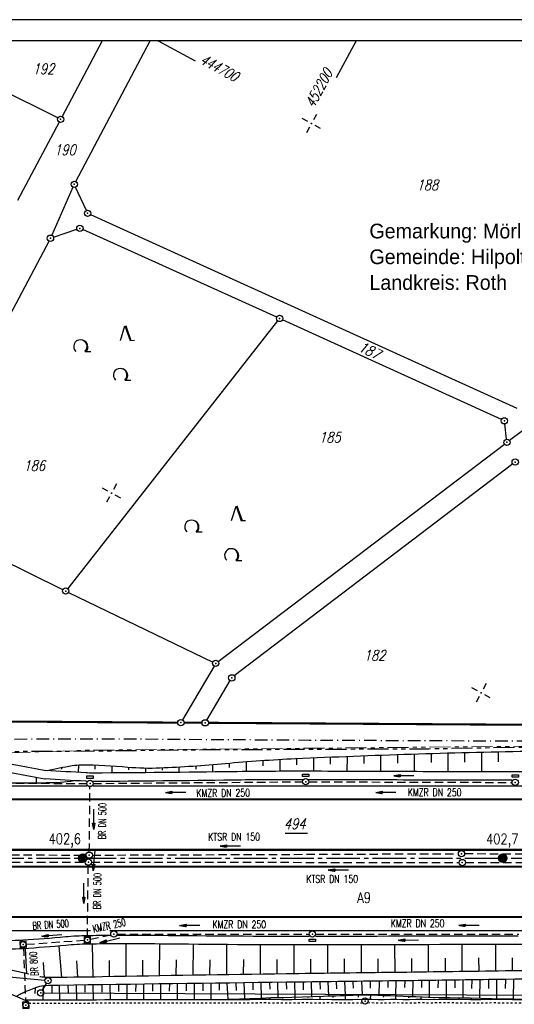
# Model space of a CAD drawing. Extents: x 0 to 1135, y 0 to 420.
# Tile 41 of 81: x 707 to 825, y 186 to 420. Entities that reach past the tile are written whole.
import ezdxf
from ezdxf.enums import TextEntityAlignment as Align

# ---------------------------------------------------------------- set-up
doc = ezdxf.new("R2010")
doc.units = 0
doc.header["$LTSCALE"] = 2
doc.header["$MEASUREMENT"] = 0
for name, pattern in [('ACAD_ISO03W100', [0.5, 0.25, -0.25]), ('ACHSE', [5.5, 4, -0.5, 0.5, -0.5]), ('AUSGEZOGEN', [0]), ('BAB-FM2', [2.6, 1.5, -0.5, 0.1, -0.5]), ('GESTRICH-X2', [1.5, 1, -0.5]), ('PHANTOMX2', [5, 2.5, -0.5, 0.5, -0.5, 0.5, -0.5])]:
    doc.linetypes.add(name, pattern=pattern)
doc.layers.get('0').update_dxf_attribs({"color": 8, "linetype": 'AUSGEZOGEN'})
for name, color, linetype in [('ACHSETOP', 250, 'ACHSE'), ('BAB_FM', 8, 'BAB-FM2'), ('BOESCHG', 8, 'AUSGEZOGEN'), ('Boeschungen', 15, 'CONTINUOUS'), ('DURCHL', 200, 'GESTRICH-X2'), ('FBRTOP', 8, 'AUSGEZOGEN'), ('FLSTNR', 8, 'AUSGEZOGEN'), ('FLSTNR-BAB', 7, 'AUSGEZOGEN'), ('GRENZL', 8, 'AUSGEZOGEN'), ('GRENZL-BAB', 7, 'AUSGEZOGEN'), ('GRENZP', 8, 'AUSGEZOGEN'), ('GRENZP-BAB', 7, 'AUSGEZOGEN'), ('HEKT_B', 250, 'CONTINUOUS'), ('KANAL', 200, 'GESTRICH-X2'), ('Lichtwellenleiter COLT', 8, 'PHANTOMX2'), ('Lichtwellenleiter GLH', 8, 'PHANTOMX2'), ('MULDE', 8, 'AUSGEZOGEN'), ('NETZ', 250, 'AUSGEZOGEN'), ('PFEIL', 200, 'CONTINUOUS'), ('PFEILTOP', 8, 'AUSGEZOGEN'), ('RAHMEN', 250, 'AUSGEZOGEN'), ('SCHRIFT', 8, 'AUSGEZOGEN'), ('SCHSYMBOL', 200, 'AUSGEZOGEN'), ('TE', 15, 'CONTINUOUS'), ('TEXTO', 200, 'CONTINUOUS'), ('WALD', 8, 'AUSGEZOGEN')]:
    doc.layers.add(name, color=color, linetype=linetype)
doc.styles.add('ROMANS', font='romans.shx', dxfattribs={"width": 0.8})
doc.styles.add('UNIR-H', font='unir_h.shx', dxfattribs={"width": 0.8})

# ---------------------------------------------------------------- blocks, each defined once
blk = doc.blocks.new('IKR')
at = {"color": 0}
for p, q in [((0, 1), (0, 2.5)), ((-2.5, 0), (-1, 0)), ((1, 0), (2.5, 0)), ((0, -2.5), (0, -1))]:
    blk.add_line(p, q, dxfattribs=at)
blk.add_circle((0, 0), 0.05, dxfattribs=at)
blk.add_point((0, 0), dxfattribs=at)
blk = doc.blocks.new('LW')
at = {"color": 0}
blk.add_line((1.18, 0), (2.58, 0), dxfattribs=at)
for centre, radius, start, end in [((0.07, 1.19), 1.6, 312.7202, 226.7249), ((0.17, 1.08), 1.68, 321.1992, 68.9844), ((0.08, 1.13), 1.67, 319.2916, 65.2101)]:
    blk.add_arc(centre, radius, start, end, dxfattribs=at)
blk = doc.blocks.new('NW')
at = {"color": 0}
for p, q in [((-1.09, 0), (-0.02, 3.47)), ((-0.02, 3.47), (1.19, -0.02)), ((0.08, 3.5), (1.29, 0)), ((0.19, 3.49), (1.41, -0.01)), ((1.18, -0.01), (2.23, 0.02))]:
    blk.add_line(p, q, dxfattribs=at)
blk = doc.blocks.new('*X17')
at = {"color": 0}
for p, q in [((212.23, 257.39), (213.24, 258.4)), ((212.24, 257.33), (213.31, 258.4)), ((212.24, 257.47), (213.17, 258.4)), ((212.24, 257.26), (213.37, 258.39)), ((212.24, 257.55), (213.09, 258.39)), ((212.25, 257.2), (213.43, 258.38)), ((212.26, 257.63), (213, 258.37)), ((212.27, 257.14), (213.49, 258.37)), ((212.28, 257.09), (213.55, 258.35)), ((212.29, 257.73), (212.9, 258.35)), ((212.3, 257.04), (213.6, 258.33)), ((212.32, 256.99), (213.65, 258.31)), ((212.34, 257.86), (212.78, 258.29)), ((212.35, 256.94), (213.69, 258.29)), ((212.37, 256.9), (213.74, 258.26)), ((212.4, 256.85), (213.78, 258.24)), ((212.43, 256.81), (213.83, 258.21)), ((212.46, 256.77), (213.86, 258.18)), ((212.49, 256.73), (213.9, 258.14)), ((212.53, 256.7), (213.94, 258.11)), ((212.56, 256.66), (213.97, 258.07)), ((212.6, 256.63), (214.01, 258.03)), ((212.64, 256.6), (214.04, 257.99)), ((212.68, 256.57), (214.07, 257.95)), ((212.73, 256.54), (214.09, 257.91)), ((212.77, 256.52), (214.12, 257.86)), ((212.82, 256.49), (214.14, 257.82)), ((212.87, 256.47), (214.16, 257.77)), ((212.92, 256.45), (214.18, 257.72)), ((212.97, 256.44), (214.2, 257.66)), ((213.03, 256.42), (214.21, 257.6)), ((213.09, 256.41), (214.22, 257.54)), ((213.16, 256.41), (214.23, 257.48)), ((213.22, 256.4), (214.23, 257.41)), ((213.3, 256.41), (214.23, 257.34)), ((213.38, 256.41), (214.22, 257.26)), ((213.46, 256.43), (214.2, 257.17)), ((213.56, 256.46), (214.18, 257.07)), ((213.69, 256.51), (214.12, 256.95))]:
    blk.add_line(p, q, dxfattribs=at)
blk = doc.blocks.new('SRMAST2')
at = {"color": 0}
blk.add_circle((0, 0), 0.999, dxfattribs=at)
blk.add_point((0, 0), dxfattribs=at)
blk.add_blockref('*X17', (-213.23, -257.4))
blk = doc.blocks.new('GST')
at = {"color": 0}
blk.add_circle((0, 0), 0.75, dxfattribs=at)
blk.add_point((0, 0), dxfattribs=at)
blk = doc.blocks.new('13')
blk.add_lwpolyline([(0.76, 1.22), (-0.75, 1.22), (-0.75, 1.8), (0.76, 1.8)], close=True)
at = {"rotation": 180}
blk.add_blockref('GST', (0, 0), dxfattribs=at)
blk = doc.blocks.new('17')
blk.add_lwpolyline([(-0.76, -1.22), (0.75, -1.22), (0.75, -1.8), (-0.76, -1.8)], close=True)
blk.add_blockref('GST', (0, 0))
blk = doc.blocks.new('10')
blk.add_blockref('GST', (0, 0))
blk = doc.blocks.new('20')
blk.add_lwpolyline([(-0.75, -0.75), (0.75, -0.75), (0.75, 0.75), (-0.75, 0.75)], close=True)
blk.add_circle((0, 0), 0.676)
blk.add_point((0, 0))
blk = doc.blocks.new('PFEIL2')
at = {"color": 0}
for p, q in [((0.88, 0), (-2.4, -0.01)), ((0.88, -0.27), (0.88, 0.28)), ((0.88, 0.28), (2.43, 0.01)), ((0.91, 0.27), (0.88, 0.26)), ((0.97, 0.26), (0.88, 0.25)), ((1.02, 0.25), (0.88, 0.23)), ((1.07, 0.24), (0.88, 0.21)), ((1.13, 0.23), (0.88, 0.19)), ((1.18, 0.22), (0.88, 0.17)), ((1.24, 0.21), (0.88, 0.15)), ((1.29, 0.21), (0.88, 0.14)), ((1.34, 0.2), (0.88, 0.12)), ((1.4, 0.19), (0.88, 0.1)), ((1.45, 0.18), (0.88, 0.08)), ((1.51, 0.17), (0.88, 0.06)), ((1.56, 0.16), (0.88, 0.04)), ((1.61, 0.15), (0.88, 0.02)), ((1.67, 0.14), (0.88, 0.01)), ((1.72, 0.13), (0.88, -0.01)), ((1.78, 0.12), (0.88, -0.03)), ((1.83, 0.11), (0.88, -0.05)), ((1.88, 0.1), (0.88, -0.07)), ((1.94, 0.09), (0.88, -0.09)), ((2.05, 0.08), (0.88, -0.12)), ((1.99, 0.08), (0.88, -0.11)), ((2.1, 0.07), (0.88, -0.14)), ((2.15, 0.06), (0.88, -0.16)), ((2.21, 0.05), (0.88, -0.18)), ((2.26, 0.04), (0.88, -0.2)), ((2.32, 0.03), (0.88, -0.22)), ((2.37, 0.02), (0.88, -0.23)), ((2.42, 0.01), (0.88, -0.25)), ((2.43, 0.01), (0.88, -0.27))]:
    blk.add_line(p, q, dxfattribs=at)

msp = doc.modelspace()

# ---------------------------------------------------------------- linework, layer by layer
at = {"layer": 'ACHSETOP'}
msp.add_lwpolyline([(25, 220.37), (447.45, 220.37), (747.45, 220.37), (922.45, 220.37), (950, 220.37)], dxfattribs=at)
at = {"layer": 'BAB_FM', "flags": 128}
msp.add_lwpolyline([(426.4, 254.63), (461.4, 256.5), (499.28, 256.05), (504.78, 256.45), (526.4, 250.18), (576.4, 249.26), (626.4, 248.75), (676.4, 248.63), (726.4, 248.82), (776.4, 248.5), (826.4, 248.29), (876.4, 248.27), (909.4, 248.16), (909.4, 241.36), (906.4, 241.36)], dxfattribs=at)
at = {"layer": 'BOESCHG'}
for p, q in [((769.35, 243.9), (769.36, 241.05)), ((773.36, 244.1), (773.36, 242.58)), ((777.37, 244.28), (777.36, 241.06)), ((781.37, 244.46), (781.37, 242.75)), ((785.38, 244.62), (785.36, 241.03)), ((789.38, 244.78), (789.37, 242.9)), ((793.38, 244.92), (793.36, 241.01)), ((797.38, 245.06), (797.37, 243.03)), ((801.38, 245.19), (801.36, 240.98)), ((805.38, 245.32), (805.37, 243.14)), ((809.38, 245.43), (809.36, 240.95)), ((813.38, 245.53), (813.37, 243.24)), ((817.38, 245.63), (817.36, 240.92)), ((821.38, 245.72), (821.37, 243.32)), ((717.44, 241.97), (717.41, 241.54)), ((721.48, 242.57), (721.37, 240.78)), ((725.36, 242.55), (725.36, 241.59)), ((729.36, 242.37), (729.37, 240.66)), ((733.36, 242.06), (733.36, 241.37)), ((737.36, 241.84), (737.37, 240.72)), ((741.36, 241.9), (741.36, 241.33)), ((745.35, 242.1), (745.37, 240.79)), ((749.35, 242.36), (749.36, 241.6)), ((753.34, 242.66), (753.37, 240.89)), ((757.34, 243.01), (757.35, 241.98)), ((761.34, 243.35), (761.37, 240.99)), ((765.35, 243.65), (765.35, 242.34)), ((711.43, 238.35), (711.43, 239.67)), ((716.73, 199.45), (717.4, 192)), ((724.71, 199.92), (724.82, 192.07)), ((732.71, 199.98), (732.72, 192.22)), ((740.71, 199.94), (740.62, 192.36)), ((748.71, 199.86), (748.64, 192.5)), ((756.71, 199.8), (756.66, 192.63)), ((764.71, 199.76), (764.68, 192.74)), ((772.71, 199.74), (772.7, 192.85)), ((780.71, 199.75), (780.72, 192.95)), ((788.71, 199.76), (788.72, 193.06)), ((796.71, 199.77), (796.72, 193.16)), ((804.71, 199.78), (804.72, 193.26)), ((812.71, 199.79), (812.72, 193.37)), ((820.71, 199.8), (820.72, 193.49)), ((708.75, 198.86), (709.1, 192.83)), ((713, 195.56), (713.27, 192)), ((720.95, 195.91), (721.19, 192.02)), ((728.74, 196.05), (728.77, 192.14)), ((736.69, 196.13), (736.67, 192.29)), ((744.67, 196.17), (744.63, 192.43)), ((752.68, 196.2), (752.65, 192.57)), ((760.69, 196.23), (760.67, 192.69)), ((768.7, 196.27), (768.69, 192.8)), ((776.71, 196.32), (776.71, 192.9)), ((784.71, 196.38), (784.72, 193)), ((792.71, 196.43), (792.72, 193.11)), ((800.71, 196.49), (800.72, 193.21)), ((808.71, 196.55), (808.72, 193.32)), ((816.71, 196.61), (816.72, 193.43)), ((824.71, 196.68), (824.72, 193.54))]:
    msp.add_line(p, q, dxfattribs=at)
for points in [[(714, 241.26, -0.015302), (719.9, 242.41, -0.040335), (722.17, 242.59, -0.023657), (733.21, 242.07, 0.034239), (740.86, 241.88, 0.012406), (756.39, 242.93, -0.011506), (773.14, 244.09, -0.003601), (800.64, 245.17, -0.003579), (828.32, 245.86, -0.006573), (833.82, 245.88, -0.001015), (869.44, 245.5, -0.021543), (880.97, 244.86, -0.01043), (904.64, 242.01)], [(503.44, 239.02, -0.000023), (544.84, 238.67, -0.003735), (545.51, 238.66, -0.015324), (549.17, 238.46, 0.021192), (551.82, 238.35), (595.67, 238.35), (713.84, 238.35)], [(709.59, 192.73, -0.003851), (701.13, 194.65, -0.017422), (697.81, 195.55, -0.009717), (691.95, 197.5)], [(934.24, 192.89, -0.000638), (890.12, 192.39, 0.000925), (858.36, 192.02, 0.00022), (820.58, 191.49, -0.000369), (798.06, 191.17, -0.000079), (795.37, 191.14, 0.000009), (770.95, 190.83, 0.000425), (716.93, 190.09, 0.007022), (713.67, 190, 0.064802), (711.66, 189.65, 0.037341), (708.37, 188.35, 0.004668), (707.25, 187.8, -0.001022), (706.59, 187.46, -0.008199)], [(869.69, 194.16, 0.000191), (858.28, 194.01, 0.000266), (823.02, 193.52, -0.000375), (798.05, 193.17, -0.000079), (795.08, 193.14, 0.00001), (770.88, 192.83, 0.001809), (727.14, 192.11, -0.00582), (713.54, 192, -0.051873), (712.4, 192.12, -0.00007), (712.25, 192.15, -0.017422)]]:
    msp.add_lwpolyline(points, format="xyb", dxfattribs=at)
msp.add_arc((713.85, 282.67), 44.31, 269.9844, 278.5062, dxfattribs=at)
at = {"layer": 'Boeschungen', "linetype": 'Continuous'}
for points in [[(713.03, 186.7), (713.11, 189.95)], [(715.11, 190.05), (715.07, 188.38)], [(717.03, 186.7), (716.93, 190.09)], [(718.94, 190.12), (718.95, 188.42)], [(721.03, 186.7), (720.95, 190.15)], [(722.99, 190.18), (722.96, 188.5)], [(725.03, 186.7), (724.97, 190.21)], [(726.98, 190.24), (726.98, 188.51)], [(729.03, 186.7), (728.98, 190.26)], [(730.99, 190.29), (730.98, 188.63)], [(733.03, 186.71), (733, 190.32)], [(735.07, 190.35), (735.03, 188.61)], [(737.03, 186.71), (737, 190.38)], [(739.07, 190.41), (739.03, 188.7)], [(741.03, 186.71), (741.02, 190.43)], [(743.08, 190.46), (743.03, 188.68)], [(745.04, 186.76), (745.02, 190.49)], [(747.08, 190.51), (747.04, 188.77)], [(749.04, 186.76), (749.03, 190.54)], [(751.08, 190.57), (751.04, 188.83)], [(753.04, 186.77), (753.04, 190.59)], [(754.92, 190.62), (754.94, 188.95)], [(757.04, 186.82), (756.86, 190.65)], [(758.91, 190.67), (758.95, 188.86)], [(761.05, 186.97), (760.87, 190.7)], [(762.91, 190.72), (762.95, 188.99)], [(765, 187.07), (764.92, 190.75)], [(766.92, 190.78), (766.96, 189.15)], [(769.01, 187.22), (768.92, 190.8)], [(770.92, 190.83), (770.96, 189.2)], [(773.01, 187.33), (772.93, 190.85)], [(774.94, 190.88), (774.97, 189.03)], [(777.01, 187.48), (776.93, 190.9)], [(778.94, 190.93), (778.98, 189.17)], [(781.02, 187.58), (780.86, 190.96)], [(782.94, 189.28), (782.86, 190.98)], [(785.02, 187.73), (784.87, 191.01)], [(786.88, 189.41), (786.8, 191.03)], [(789.03, 187.83), (788.88, 191.06)], [(790.99, 189.44), (790.98, 191.08)], [(793.02, 187.74), (793.11, 191.11)], [(795.11, 191.14), (795.07, 189.56)], [(797.02, 187.59), (797.11, 191.16)], [(799.11, 191.19), (799.07, 189.55)], [(801.02, 187.44), (801.11, 191.22)], [(803.11, 191.24), (803.07, 189.56)], [(805.02, 187.29), (805.05, 191.27)], [(807.07, 191.3), (807.02, 189.54)], [(809.02, 187.19), (809.05, 191.32)], [(811.07, 191.35), (811.02, 189.48)], [(813.02, 187.15), (813.05, 191.38)], [(815.07, 191.41), (815.02, 189.33)], [(817.02, 187.05), (817.06, 191.43)], [(819.07, 191.46), (819.02, 189.34)], [(821.01, 186.95), (821.06, 191.49)], [(823.08, 191.52), (823.02, 189.33)], [(825.01, 186.85), (825.07, 191.55)], [(709.72, 186.68), (711.72, 186.68), (713.73, 186.68), (715.73, 186.68), (717.73, 186.68), (719.73, 186.68), (721.73, 186.68), (723.73, 186.68), (725.73, 186.68), (727.73, 186.74), (729.73, 186.74), (732.23, 186.73), (734.73, 186.71), (737.23, 186.75), (739.73, 186.74), (742.23, 186.73), (744.74, 186.72), (747.24, 186.76), (749.74, 186.75), (752.24, 186.74), (754.74, 186.72), (757.24, 186.81), (759.74, 186.9), (762.25, 186.99), (764.75, 187.08), (767.25, 187.17), (769.75, 187.21), (772.26, 187.29), (774.76, 187.38), (777.26, 187.47), (779.77, 187.56), (780.77, 187.59), (781.77, 187.61), (782.72, 187.64), (783.72, 187.66), (784.72, 187.69), (785.72, 187.77), (786.72, 187.79), (787.73, 187.82), (788.73, 187.84), (789.73, 187.87), (791.23, 187.83), (792.73, 187.79), (794.22, 187.71), (795.72, 187.67), (797.22, 187.58), (798.72, 187.55), (800.27, 187.46), (801.77, 187.42), (803.27, 187.39), (804.77, 187.3), (807.27, 187.24), (809.77, 187.18), (812.27, 187.16), (814.77, 187.1), (817.27, 187.04), (819.76, 186.98), (822.26, 186.92), (824.76, 186.86), (827.26, 186.8)], [(709.72, 186.68), (711.72, 186.68), (713.73, 186.68), (715.73, 186.68), (717.73, 186.68), (719.73, 186.68), (721.73, 186.68), (723.73, 186.68), (725.73, 186.68), (727.73, 186.74), (729.73, 186.74), (732.23, 186.73), (734.73, 186.71), (737.23, 186.75), (739.73, 186.74), (742.23, 186.73), (744.74, 186.72), (747.24, 186.76), (749.74, 186.75), (752.24, 186.74), (754.74, 186.72), (757.24, 186.81), (759.74, 186.9), (762.25, 186.99), (764.75, 187.08), (767.25, 187.17), (769.75, 187.21), (772.26, 187.29), (774.76, 187.38), (777.26, 187.47), (779.77, 187.56), (780.77, 187.59), (781.77, 187.61), (782.72, 187.64), (783.72, 187.66), (784.72, 187.69), (785.72, 187.77), (786.72, 187.79), (787.73, 187.82), (788.73, 187.84), (789.73, 187.87), (791.23, 187.83), (792.73, 187.79), (794.22, 187.71), (795.72, 187.67), (797.22, 187.58), (798.72, 187.55), (800.27, 187.46), (801.77, 187.42), (803.27, 187.39), (804.77, 187.3), (807.27, 187.24), (809.77, 187.18), (812.27, 187.16), (814.77, 187.1), (817.27, 187.04), (819.76, 186.98), (822.26, 186.92), (824.76, 186.86), (827.26, 186.8)], [(711.09, 189.47), (711.06, 188.14)], [(782.02, 187.61), (782.01, 187.21)], [(785, 186.78), (785.02, 187.73)], [(788.03, 187.81), (788.01, 187.31)], [(791, 186.79), (791.03, 187.84)], [(794.02, 187.71), (794.01, 187.26)], [(797, 186.79), (797.02, 187.59)], [(708.44, 186.68), (711.72, 186.68), (713.73, 186.68), (715.73, 186.68), (717.73, 186.68), (719.73, 186.68), (721.73, 186.68), (723.73, 186.68), (725.73, 186.68), (727.73, 186.74), (729.73, 186.74), (732.23, 186.73), (734.73, 186.71), (737.23, 186.75), (739.73, 186.74), (742.23, 186.73), (744.74, 186.72), (747.24, 186.76), (749.74, 186.75), (752.24, 186.74), (754.74, 186.72), (757.24, 186.76), (759.74, 186.75), (762.24, 186.74), (764.74, 186.78), (767.24, 186.77), (769.74, 186.76), (772.24, 186.75), (774.75, 186.78), (777.25, 186.77), (779.75, 186.76), (780.75, 186.79), (781.75, 186.76), (782.75, 186.74), (783.75, 186.76), (784.75, 186.74), (785.75, 186.76), (786.75, 186.74), (787.75, 186.77), (788.75, 186.74), (789.75, 186.77), (791.25, 186.78), (792.75, 186.74), (794.25, 186.76), (795.75, 186.77), (797.25, 186.78), (798.75, 186.75), (800.25, 186.76), (801.75, 186.77), (803.25, 186.79), (804.75, 186.75), (807.26, 186.79), (809.76, 186.78), (812.26, 186.77), (814.76, 186.75), (817.26, 186.74), (819.76, 186.78), (822.26, 186.77), (824.76, 186.76), (827.26, 186.75)], [(757.99, 186.84), (757.99, 186.79)], [(760.99, 186.77), (761, 186.97)], [(764, 187.05), (764, 186.9)], [(766.99, 186.77), (767, 187.12)], [(770.01, 187.25), (770, 187)], [(773, 186.78), (773.01, 187.33)], [(776.01, 187.4), (776, 187.1)], [(779, 186.78), (779.02, 187.53)], [(800.02, 187.51), (800.01, 187.12)], [(803, 186.74), (803.02, 187.39)], [(806.02, 187.27), (806.01, 187.02)], [(809.01, 186.74), (809.02, 187.19)], [(812.02, 187.17), (812.01, 186.97)], [(815.01, 186.75), (815.02, 187.1)], [(818.01, 187.02), (818.01, 186.87)], [(821.01, 186.75), (821.01, 186.95)], [(824.01, 186.88), (824.01, 186.83)]]:
    msp.add_lwpolyline(points, dxfattribs=at)
at = {"layer": 'DURCHL'}
for p, q in [((724, 221.83), (724.18, 237.4)), ((723.56, 201.64), (723.78, 218.67))]:
    msp.add_line(p, q, dxfattribs=at)
at = {"layer": 'FBRTOP'}
for points in [[(551.82, 237.62), (723.39, 237.62)], [(724.91, 237.62), (747.45, 237.62), (922.45, 237.62), (950, 237.62)], [(580.07, 203.12), (724.29, 203.12)], [(728.91, 203.12), (747.45, 203.12), (922.45, 203.12), (937.01, 203.12)]]:
    msp.add_lwpolyline(points, dxfattribs=at)
at = {"layer": 'FBRTOP', "const_width": 0.5}
for points in [[(25, 234.37), (447.45, 234.37), (747.45, 234.37), (922.45, 234.37), (950, 234.37)], [(25, 206.37), (447.45, 206.37), (747.45, 206.37), (922.45, 206.37), (950, 206.37)]]:
    msp.add_lwpolyline(points, dxfattribs=at)
for points in [[(421.88, 222.37), (447.45, 222.37), (747.45, 222.37, 0.000001), (834.95, 222.37, -0.000001), (922.45, 222.37, 0), (950, 222.37, 0.000001)], [(421.87, 218.37), (447.45, 218.37), (747.45, 218.37, 0.000001), (834.95, 218.37, -0.000001), (922.45, 218.37, 0), (950, 218.37, 0.000001)]]:
    msp.add_lwpolyline(points, format="xyb", dxfattribs=at)
at = {"layer": 'FLSTNR-BAB'}
msp.add_line((770.67, 226.34), (776, 226.34), dxfattribs=at)
at = {"layer": 'GRENZL'}
for p, q in [((716.51, 396.62), (679.62, 415)), ((727.08, 415), (717.53, 396.95)), ((720.79, 381.49), (738.5, 415)), ((716.83, 395.62), (706.95, 376.93)), ((720.13, 380.14), (715.07, 368.67)), ((723.31, 374.6), (720.75, 380.14)), ((724.31, 373.61), (825.82, 327.54)), ((715.48, 368.22), (721.06, 370.09)), ((768.64, 349.18), (722.46, 370.01)), ((714.42, 367.32), (680.53, 303.32)), ((768.86, 348.28), (718.87, 284.56)), ((822.15, 324.82), (770.01, 348.56)), ((835.21, 328.08), (824.05, 319.84)), ((823.36, 320.14), (822.92, 323.76)), ((754.7, 267.2), (822.85, 318.94)), ((824.82, 314.24), (758.53, 263.75)), ((717.74, 284.3), (680.85, 302.32)), ((719.09, 283.64), (753.43, 267.07)), ((753.73, 266.1), (746.2, 253.29)), ((751.99, 253.25), (757.55, 262.65))]:
    msp.add_line(p, q, dxfattribs=at)
at = {"layer": 'GRENZL-BAB'}
for p, q in [((713.46, 191.26), (704.97, 192.07)), ((712.84, 188.95), (713.81, 190.55)), ((713.2, 188.3), (847.84, 187.65))]:
    msp.add_line(p, q, dxfattribs=at)
at = {"layer": 'GRENZP-BAB', "const_width": 0.5}
for points in [[(745.07, 252.64), (654.76, 253.24)], [(750.86, 252.61), (746.57, 252.63)], [(863, 251.91), (752.36, 252.6)]]:
    msp.add_lwpolyline(points, dxfattribs=at)
at = {"layer": 'KANAL'}
for p, q in [((676.54, 238.4), (723.44, 238.15)), ((724.94, 238.16), (774.79, 238.56)), ((776.28, 238.56), (824.66, 238.41)), ((627.36, 221.43), (723.25, 221.1)), ((724.74, 221.1), (811.89, 221.44)), ((813.39, 221.45), (910.99, 221.39)), ((627.55, 219.27), (723.05, 219.43)), ((723.89, 220.18), (723.91, 220.35)), ((724.55, 219.43), (812.08, 219.35)), ((813.56, 219.33), (911.23, 219.34)), ((724.28, 201.07), (729.13, 202.14)), ((730.63, 202.29), (776.39, 202.3)), ((777.87, 202.28), (826.3, 202.28)), ((709, 199.88), (722.81, 200.84)), ((708.32, 199.16), (708.86, 186.07))]:
    msp.add_line(p, q, dxfattribs=at)
at = {"layer": 'Lichtwellenleiter COLT', "lineweight": 0, "flags": 128}
msp.add_lwpolyline([(950, 245.54), (915.86, 245.27), (880.5, 246.28), (842.25, 247.15), (751.67, 246.31), (722.73, 246.06), (695.22, 245.14), (644.02, 246.76)], dxfattribs=at)
at = {"layer": 'Lichtwellenleiter GLH', "flags": 128}
msp.add_lwpolyline([(540.34, 247.98), (548.11, 248.58), (598.84, 247.01), (644.27, 246.48), (670.87, 245.69), (719.52, 245.85), (751.88, 246.22), (804.76, 246.44), (842.52, 247.1), (911.74, 245.32), (950, 245.53)], dxfattribs=at)
at = {"layer": 'MULDE'}
for points in [[(512.78, 254.17, 0.005146), (518.98, 252.15, 0.009638), (522.3, 251.17, 0.00341), (536.36, 247.43, 0.057841), (536.99, 247.35, 0.000565), (540.17, 247.28, -0.00031), (545.98, 247.16, -0.000102), (568.17, 246.69, 0.000218), (578.52, 246.48, 0.008115), (593.17, 246.42, -0.006412), (611.77, 246.4, -0.001957), (621.98, 246.22, 0.000738), (649.03, 245.68, 0.008207), (680.41, 245.62, -0.027308), (689.97, 245.23, -0.015533), (690.64, 245.15, -0.000742), (703.42, 243.1, -0.003942), (706.96, 242.5, -0.002025), (713.7, 241.28, -0.002042)], [(514.81, 251.39, 0.002941), (518.38, 250.24, 0.009638), (521.77, 249.24, 0.00341), (535.86, 245.5, 0.057841), (536.94, 245.35, 0.000565), (540.13, 245.28, -0.00031), (545.94, 245.16, -0.000102), (568.12, 244.69, 0.000218), (578.48, 244.48, 0.008115), (593.19, 244.42, -0.006412), (611.74, 244.4, -0.001957), (621.93, 244.22, 0.000738), (648.99, 243.68, 0.008207), (680.44, 243.62, -0.027308), (689.78, 243.24, -0.015533), (690.33, 243.17, -0.000742), (703.1, 241.13, -0.003942), (706.61, 240.54, -0.002042), (713.39, 239.3, -0.002042)], [(723.33, 238.67, -0.002054), (723.08, 238.68, -0.002979), (713.52, 239.29)], [(905.36, 241.26, -0.000789), (900.54, 241.01, -0.011384), (900.21, 241, -0.000743), (858.09, 240.88, -0.000981), (826.17, 240.9, -0.000324), (800.31, 240.98, 0.000349), (776.29, 241.06, 0.00415), (758.11, 240.95, -0.002275), (724.97, 240.63, -0.015584), (723.15, 240.68, -0.002946), (713.7, 241.28)], [(774.75, 239.06, 0.003796), (758.12, 238.95, -0.002265), (724.97, 238.63, -0.015588)], [(824.63, 238.91, -0.000304), (800.31, 238.98, 0.000348), (776.29, 239.06, 0.000018), (776.21, 239.06, -0.002265)], [(729.1, 201.97, 0.00229), (723.52, 201.9, 0.020177), (718.37, 201.61, -0.010187), (708.2, 200.83, -0.018733), (700.84, 200.69, 0.028938), (696.08, 200.5, 0.032447), (695.34, 200.38, 0.005866), (691.3, 199.4, 0.043578), (688.56, 198.44, 0.005408), (687.84, 198.1)], [(776.4, 201.74, -0.003102), (740.64, 201.94, 0.004075), (730.71, 201.98, 0.020177)], [(826.13, 201.81, -0.000005), (781.33, 201.75, -0.000074), (777.96, 201.74, -0.00323)], [(870.75, 200.09, -0.000487), (847.63, 199.9, -0.001461), (827.81, 199.81, -0.000006), (781.33, 199.75, -0.000075), (777.87, 199.74, -0.00323), (740.69, 199.94, 0.007025), (723.59, 199.9, 0.0202), (718.44, 199.61, -0.010238), (708.29, 198.83, -0.018952), (700.96, 198.7, 0.030013), (696.34, 198.51, 0.031618), (695.67, 198.4, 0.005577), (691.95, 197.5, 0.043867), (689.25, 196.55, 0.01491), (687.4, 195.65)]]:
    msp.add_lwpolyline(points, format="xyb", dxfattribs=at)
msp.add_lwpolyline([(687.4, 195.65), (698.14, 191.01), (705.8, 187.8), (709.31, 186.31)], dxfattribs=at)
msp.add_arc((713.62, 240.65), 1.37, 260.4426, 265.7387, dxfattribs=at)
at = {"layer": 'NETZ'}
for p, q in [((740.43, 414.98), (749.23, 410.22)), ((787.56, 414.98), (782.8, 406.18))]:
    msp.add_line(p, q, dxfattribs=at)
at = {"layer": 'RAHMEN'}
msp.add_line((1135, 420), (0, 420), dxfattribs=at)
at = {"layer": 'RAHMEN', "const_width": 0.35}
msp.add_lwpolyline([(25, 5), (1130, 5), (1130, 415), (25, 415), (25, 5)], dxfattribs=at)
at = {"layer": 'TE', "linetype": 'ACAD_ISO03W100', "flags": 128}
for points in [[(709.61, 185.88), (711.7, 185.88), (713.71, 185.88), (715.71, 185.88), (717.71, 185.88), (719.71, 185.88), (721.71, 185.88), (723.71, 185.88), (725.71, 185.93), (727.71, 185.94), (729.71, 185.94), (732.21, 185.93), (734.71, 185.91), (737.21, 185.95), (739.71, 185.94), (742.22, 185.93), (744.72, 185.92), (747.22, 185.96), (749.72, 185.95), (752.22, 185.94), (754.72, 185.97), (757.22, 185.96), (759.72, 185.95), (762.22, 185.94), (764.72, 185.98), (767.22, 185.97), (769.72, 185.96), (772.22, 185.95), (774.73, 185.98), (777.23, 185.97), (779.73, 185.96), (780.73, 185.99), (781.73, 185.96), (782.73, 185.99), (783.73, 185.96), (784.73, 185.94), (785.73, 185.96), (786.73, 185.94), (787.73, 185.97), (788.73, 185.94), (789.04, 185.95)], [(790.31, 185.97), (791.23, 185.98), (792.73, 185.94), (794.23, 185.96), (795.73, 185.97), (797.23, 185.98), (798.73, 185.95), (800.23, 185.96), (801.73, 185.97), (803.23, 185.99), (804.73, 185.95), (807.24, 185.99), (809.74, 185.98), (812.24, 185.97), (814.74, 185.95), (817.24, 185.94), (819.74, 185.98), (822.24, 185.97), (824.74, 185.96), (827.24, 185.95), (829.74, 185.99), (854.75, 185.97), (869.69, 185.96)]]:
    msp.add_lwpolyline(points, dxfattribs=at)

# ---------------------------------------------------------------- block references
at = {"layer": 'GRENZP'}
for p in [(717.18, 396.28), (720.44, 380.82), (723.62, 373.92), (721.77, 370.32), (714.77, 367.98), (769.32, 348.87), (822.83, 324.5), (823.45, 319.4), (825.42, 314.69), (718.41, 283.97), (754.11, 266.75), (757.94, 263.3)]:
    msp.add_blockref('GST', p, dxfattribs=at)
at = {"layer": 'GRENZP-BAB'}
for p in [(745.82, 252.64), (751.61, 252.6), (714.2, 191.19), (712.45, 188.31)]:
    msp.add_blockref('GST', p, dxfattribs=at)
at = {"layer": 'HEKT_B', "rotation": 61.59649567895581}
for p in [(722.45, 220.37), (822.45, 220.37)]:
    msp.add_blockref('SRMAST2', p, dxfattribs=at)
at = {"layer": 'NETZ', "rotation": 151.5965}
for p in [(776.89, 395.26), (729.33, 307.3), (817.29, 259.73)]:
    msp.add_blockref('IKR', p, dxfattribs=at)
at = {"layer": 'PFEIL'}
for p, rotation in [((744.56, 236.07), 180.4605673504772), ((794.63, 236.05), 179.8259673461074), ((725.09, 229.61), 269.3517673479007), ((757.59, 223.3), 180.2294673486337), ((725.17, 219.81), 263.3278673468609), ((783.32, 217.57), 179.9416673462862), ((722.72, 212), 269.2417673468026), ((747.94, 204.39), 179.9924673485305), ((814.4, 204.43), 179.9851673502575), ((715.11, 202), 184.0063673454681), ((728.93, 200.84), 192.5192673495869)]:
    msp.add_blockref('PFEIL2', p, dxfattribs=dict(at, rotation=rotation))
at = {"layer": 'PFEILTOP'}
for p, rotation in [((798.91, 240.03), 179.9091899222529), ((800.01, 200.89), 180.1760292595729)]:
    msp.add_blockref('PFEIL2', p, dxfattribs=dict(at, rotation=rotation))
at = {"layer": 'SCHSYMBOL'}
for name, p, rotation in [('13', (724.19, 238.16), 359.9999956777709), ('13', (775.53, 238.57), 359.9999956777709), ('13', (825.42, 238.42), 359.9999956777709), ('10', (723.99, 221.09), 359.9999956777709), ('10', (812.63, 221.44), 359.9999956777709), ('10', (723.8, 219.43), 359.9999956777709), ('10', (812.82, 219.34), 359.9999956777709), ('20', (723.55, 200.9), 359.9999956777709), ('10', (729.87, 202.3), 359.9999956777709), ('17', (777.13, 202.3), 359.9999956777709), ('20', (708.25, 199.83), 2.845985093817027), ('20', (708.88, 185.39), 2.845985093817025), ('10', (789.67, 186.36), 359.9999956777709)]:
    msp.add_blockref(name, p, dxfattribs=dict(at, rotation=rotation))
at = {"layer": 'WALD'}
for name, p in [('NW', (732.52, 343.66)), ('LW', (721.83, 340.99)), ('LW', (731.3, 334.19)), ('NW', (758.97, 300.74)), ('LW', (748.28, 298.07)), ('LW', (757.75, 291.27))]:
    msp.add_blockref(name, p, dxfattribs=at)

# ---------------------------------------------------------------- texts
at = {"layer": 'DURCHL', "style": 'ROMANS', "width": 0.6}
msp.add_text('BR DN 500', height=1.8, rotation=89.2418, dxfattribs=at).set_placement((726.81, 212.52), align=Align.CENTER)
at = {"layer": 'FLSTNR', "style": 'ROMANS', "oblique": 15, "width": 0.8}
for s, p in [('192', (710.52, 407.04)), ('190', (715.64, 387.76)), ('188', (801.94, 379.41)), ('185', (778.71, 319.31)), ('186', (708.33, 312.56)), ('182', (789.37, 267.42))]:
    msp.add_text(s, height=2.5, dxfattribs=at).set_placement(p)
msp.add_text('187', height=2.5, rotation=334.3194, dxfattribs=at).set_placement((787.86, 341.27))
at = {"layer": 'FLSTNR-BAB', "style": 'ROMANS', "oblique": 15, "width": 0.8}
msp.add_text('494', height=2.5, dxfattribs=at).set_placement((770.34, 227.31))
at = {"layer": 'HEKT_B', "style": 'ROMANS', "width": 0.8}
for s, p in [('402,6', (714.33, 223.71)), ('402,7', (818.47, 223.68))]:
    msp.add_text(s, height=2.5, rotation=360, dxfattribs=at).set_placement(p)
at = {"layer": 'NETZ', "style": 'ROMANS', "oblique": 16.6, "width": 0.75}
for s, rotation, p in [('444700', 331.5965, (750.11, 409.75)), ('452200', 61.5965, (777.44, 398.81))]:
    msp.add_text(s, height=2.5, rotation=rotation, dxfattribs=at).set_placement(p)
at = {"layer": 'SCHRIFT', "style": 'UNIR-H'}
for s, p in [('Gemarkung: Mörlach', (790.7, 367.93)), ('Gemeinde: Hilpoltstein', (790.7, 361.81)), ('Landkreis: Roth', (790.7, 355.68))]:
    msp.add_text(s, height=3.5, dxfattribs=at).set_placement(p)
at = {"layer": 'SCHRIFT', "style": 'ROMANS', "width": 0.8}
msp.add_text('A9', height=2.5, dxfattribs=at).set_placement((787.81, 209.71))
at = {"layer": 'TEXTO', "style": 'ROMANS'}
for s, rotation, width, p in [('KMZR DN 250', 0.4606, 0.75, (755.9, 235.01)), ('KMZR DN 250', 359.826, 0.75, (806.24, 235.16)), ('BR DN 500', 89.3518, 0.6, (728, 229.19)), ('KTSR DN 150', 0.2295, 0.75, (758.5, 224.56)), ('KTSR DN 150', 359.9417, 0.75, (781.85, 214.53)), ('BR DN 500', 4.0064, 0.6, (714.87, 203.67)), ('KMZR 250', 12.5193, 0.6, (728.94, 203.48)), ('KMZR DN 250', 359.9925, 0.75, (759.72, 203.7)), ('KMZR DN 250', 359.9852, 0.75, (802.18, 203.97)), ('BR 800', 94.0009, 0.6, (711.72, 195.3))]:
    msp.add_text(s, height=1.8, rotation=rotation, dxfattribs=dict(at, width=width)).set_placement(p, align=Align.CENTER)

doc.saveas('drawing.dxf')
